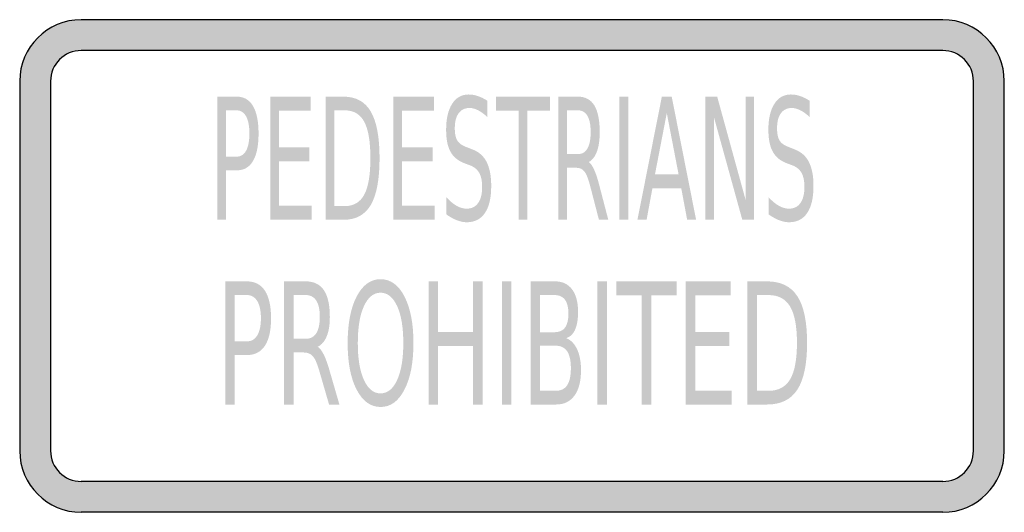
# Model space of a CAD drawing. Header units: inches. Extents: x -0.5 to 0.5, y -0.25 to 0.25.
import ezdxf

# ---------------------------------------------------------------- set-up
doc = ezdxf.new("R2010")
doc.units = ezdxf.units.IN
doc.header["$MEASUREMENT"] = 0

msp = doc.modelspace()

# ---------------------------------------------------------------- hatches: boundary and pattern name
h = msp.add_hatch(color=7)
h.paths.add_polyline_path([(0.4375, -0.25), (-0.4375, -0.25), (-0.446, -0.2495), (-0.4542, -0.2478), (-0.4618, -0.245), (-0.469, -0.2415), (-0.4757, -0.237), (-0.4817, -0.2317), (-0.487, -0.2257), (-0.4915, -0.219), (-0.4952, -0.2118), (-0.4978, -0.2042), (-0.4995, -0.196), (-0.5, -0.1875), (-0.5, 0.1875), (-0.4995, 0.196), (-0.4978, 0.2042), (-0.4952, 0.2118), (-0.4915, 0.219), (-0.487, 0.2257), (-0.4817, 0.2317), (-0.4757, 0.237), (-0.469, 0.2415), (-0.4618, 0.2452), (-0.4542, 0.2478), (-0.446, 0.2495), (-0.4375, 0.25), (0.4375, 0.25), (0.446, 0.2495), (0.4542, 0.2478), (0.4618, 0.2452), (0.469, 0.2415), (0.4757, 0.237), (0.4817, 0.2317), (0.487, 0.2257), (0.4915, 0.219), (0.495, 0.2118), (0.4978, 0.2042), (0.4995, 0.196), (0.5, 0.1875), (0.5, -0.1875), (0.4995, -0.196), (0.4978, -0.2042), (0.495, -0.2118), (0.4915, -0.219), (0.487, -0.2257), (0.4817, -0.2317), (0.4757, -0.237), (0.469, -0.2415), (0.4618, -0.245), (0.4542, -0.2478), (0.446, -0.2495), (0.4375, -0.25)])
h.paths.add_polyline_path([(-0.4687, 0.1875), (-0.4683, 0.1917), (-0.4677, 0.1958), (-0.4662, 0.1997), (-0.4645, 0.2032), (-0.4622, 0.2065), (-0.4595, 0.2095), (-0.4565, 0.2122), (-0.4532, 0.2145), (-0.4497, 0.2162), (-0.4458, 0.2177), (-0.4417, 0.2183), (-0.4375, 0.2187), (0.4375, 0.2187), (0.4417, 0.2183), (0.4458, 0.2177), (0.4497, 0.2162), (0.4532, 0.2145), (0.4565, 0.2122), (0.4595, 0.2095), (0.4622, 0.2065), (0.4645, 0.2032), (0.4662, 0.1997), (0.4675, 0.1958), (0.4683, 0.1917), (0.4687, 0.1875), (0.4687, -0.1875), (0.4683, -0.1917), (0.4675, -0.1958), (0.4662, -0.1997), (0.4645, -0.2032), (0.4622, -0.2065), (0.4595, -0.2095), (0.4565, -0.2122), (0.4532, -0.2145), (0.4497, -0.2162), (0.4458, -0.2175), (0.4417, -0.2183), (0.4375, -0.2187), (-0.4375, -0.2187), (-0.4417, -0.2183), (-0.4458, -0.2175), (-0.4497, -0.2162), (-0.4532, -0.2145), (-0.4565, -0.2122), (-0.4595, -0.2095), (-0.4622, -0.2065), (-0.4645, -0.2032), (-0.4662, -0.1997), (-0.4677, -0.1958), (-0.4683, -0.1917), (-0.4687, -0.1875), (-0.4687, 0.1875)], flags=0)
h = msp.add_hatch(color=7)
edge = h.paths.add_edge_path()
edge.add_line((-0.2994, 0.1719), (-0.2796, 0.1719))
edge.add_spline(control_points=[(-0.2796, 0.1719), (-0.2723, 0.1719), (-0.2667, 0.1687), (-0.263, 0.1624), (-0.2593, 0.156), (-0.2574, 0.1467), (-0.2574, 0.1345), (-0.2574, 0.1222), (-0.2593, 0.1129), (-0.263, 0.1066), (-0.2667, 0.1002), (-0.2723, 0.0971), (-0.2796, 0.0971)], knot_values=[0, 0, 0, 0, 1, 1, 1, 2, 2, 2, 3, 3, 3, 4, 4, 4, 4], degree=3, periodic=0)
edge.add_line((-0.2796, 0.0971), (-0.2906, 0.0971))
edge.add_line((-0.2906, 0.0971), (-0.2906, 0.0469))
edge.add_line((-0.2906, 0.0469), (-0.2994, 0.0469))
edge.add_line((-0.2994, 0.0469), (-0.2994, 0.1719))
edge = h.paths.add_edge_path(flags=0)
edge.add_line((-0.2906, 0.158), (-0.2906, 0.111))
edge.add_line((-0.2906, 0.111), (-0.2796, 0.111))
edge.add_spline(control_points=[(-0.2796, 0.111), (-0.2755, 0.111), (-0.2723, 0.113), (-0.27, 0.1171), (-0.2678, 0.1212), (-0.2667, 0.127), (-0.2667, 0.1345), (-0.2667, 0.142), (-0.2678, 0.1478), (-0.27, 0.1518), (-0.2723, 0.1559), (-0.2755, 0.158), (-0.2796, 0.158)], knot_values=[0, 0, 0, 0, 1, 1, 1, 2, 2, 2, 3, 3, 3, 4, 4, 4, 4], degree=3, periodic=0)
edge.add_line((-0.2796, 0.158), (-0.2906, 0.158))
for points in [[(-0.2456, 0.1719), (-0.2045, 0.1719), (-0.2045, 0.1576), (-0.2368, 0.1576), (-0.2368, 0.1206), (-0.2058, 0.1206), (-0.2058, 0.1064), (-0.2368, 0.1064), (-0.2368, 0.0611), (-0.2036, 0.0611), (-0.2036, 0.0469), (-0.2456, 0.0469), (-0.2456, 0.1719)], [(-0.1205, 0.1719), (-0.0793, 0.1719), (-0.0793, 0.1576), (-0.1116, 0.1576), (-0.1116, 0.1206), (-0.0806, 0.1206), (-0.0806, 0.1064), (-0.1116, 0.1064), (-0.1116, 0.0611), (-0.0785, 0.0611), (-0.0785, 0.0469), (-0.1205, 0.0469), (-0.1205, 0.1719)], [(-0.0163, 0.1719), (0.0387, 0.1719), (0.0387, 0.1576), (0.0156, 0.1576), (0.0156, 0.0469), (0.0068, 0.0469), (0.0068, 0.1576), (-0.0163, 0.1576), (-0.0163, 0.1719)], [(0.1091, 0.1719), (0.118, 0.1719), (0.118, 0.0469), (0.1091, 0.0469), (0.1091, 0.1719)], [(0.1965, 0.1719), (0.2084, 0.1719), (0.2372, 0.0673), (0.2372, 0.1719), (0.2458, 0.1719), (0.2458, 0.0469), (0.2339, 0.0469), (0.205, 0.1514), (0.205, 0.0469), (0.1965, 0.0469), (0.1965, 0.1719)], [(-0.0848, -0.0156), (-0.0751, -0.0156), (-0.0751, -0.0669), (-0.0396, -0.0669), (-0.0396, -0.0156), (-0.0298, -0.0156), (-0.0298, -0.1406), (-0.0396, -0.1406), (-0.0396, -0.0811), (-0.0751, -0.0811), (-0.0751, -0.1406), (-0.0848, -0.1406), (-0.0848, -0.0156)], [(-0.0103, -0.0156), (-0.0006, -0.0156), (-0.0006, -0.1406), (-0.0103, -0.1406), (-0.0103, -0.0156)], [(0.0868, -0.0156), (0.0966, -0.0156), (0.0966, -0.1406), (0.0868, -0.1406), (0.0868, -0.0156)], [(0.106, -0.0156), (0.1671, -0.0156), (0.1671, -0.0299), (0.1415, -0.0299), (0.1415, -0.1406), (0.1317, -0.1406), (0.1317, -0.0299), (0.106, -0.0299), (0.106, -0.0156)], [(0.1764, -0.0156), (0.2221, -0.0156), (0.2221, -0.0299), (0.1862, -0.0299), (0.1862, -0.0669), (0.2206, -0.0669), (0.2206, -0.0811), (0.1862, -0.0811), (0.1862, -0.1264), (0.223, -0.1264), (0.223, -0.1406), (0.1764, -0.1406), (0.1764, -0.0156)]]:
    msp.add_hatch(color=7).paths.add_polyline_path(points)
h = msp.add_hatch(color=7)
edge = h.paths.add_edge_path()
edge.add_line((-0.1892, 0.1719), (-0.1711, 0.1719))
edge.add_spline(control_points=[(-0.1711, 0.1719), (-0.1585, 0.1719), (-0.1492, 0.1668), (-0.1434, 0.1567), (-0.1375, 0.1467), (-0.1345, 0.1309), (-0.1345, 0.1095), (-0.1345, 0.0879), (-0.1375, 0.0721), (-0.1434, 0.062), (-0.1493, 0.0519), (-0.1586, 0.0469), (-0.1711, 0.0469)], knot_values=[0, 0, 0, 0, 1, 1, 1, 2, 2, 2, 3, 3, 3, 4, 4, 4, 4], degree=3, periodic=0)
edge.add_line((-0.1711, 0.0469), (-0.1892, 0.0469))
edge.add_line((-0.1892, 0.0469), (-0.1892, 0.1719))
edge = h.paths.add_edge_path(flags=0)
edge.add_line((-0.1804, 0.158), (-0.1804, 0.0608))
edge.add_line((-0.1804, 0.0608), (-0.1698, 0.0608))
edge.add_spline(control_points=[(-0.1698, 0.0608), (-0.1608, 0.0608), (-0.1542, 0.0647), (-0.15, 0.0725), (-0.1459, 0.0803), (-0.1438, 0.0926), (-0.1438, 0.1095), (-0.1438, 0.1262), (-0.1459, 0.1385), (-0.15, 0.1463), (-0.1542, 0.1541), (-0.1608, 0.158), (-0.1698, 0.158)], knot_values=[0, 0, 0, 0, 1, 1, 1, 2, 2, 2, 3, 3, 3, 4, 4, 4, 4], degree=3, periodic=0)
edge.add_line((-0.1698, 0.158), (-0.1804, 0.158))
h = msp.add_hatch(color=7)
edge = h.paths.add_edge_path()
edge.add_line((-0.0251, 0.1678), (-0.0251, 0.1513))
edge.add_spline(control_points=[(-0.0251, 0.1513), (-0.0284, 0.1543), (-0.0315, 0.1566), (-0.0345, 0.1581), (-0.0375, 0.1596), (-0.0403, 0.1604), (-0.0431, 0.1604), (-0.0479, 0.1604), (-0.0516, 0.1586), (-0.0542, 0.155), (-0.0568, 0.1515), (-0.0581, 0.1464), (-0.0581, 0.1398), (-0.0581, 0.1343), (-0.0572, 0.1301), (-0.0555, 0.1273), (-0.0538, 0.1245), (-0.0505, 0.1222), (-0.0457, 0.1205)], knot_values=[0, 0, 0, 0, 1, 1, 1, 2, 2, 2, 3, 3, 3, 4, 4, 4, 5, 5, 5, 6, 6, 6, 6], degree=3, periodic=0)
edge.add_line((-0.0457, 0.1205), (-0.0404, 0.1184))
edge.add_spline(control_points=[(-0.0404, 0.1184), (-0.0338, 0.116), (-0.0289, 0.1117), (-0.0258, 0.1057), (-0.0227, 0.0996), (-0.0211, 0.0915), (-0.0211, 0.0814), (-0.0211, 0.0692), (-0.0232, 0.0601), (-0.0275, 0.0538), (-0.0317, 0.0476), (-0.0379, 0.0444), (-0.046, 0.0444), (-0.0491, 0.0444), (-0.0524, 0.0451), (-0.0559, 0.0464), (-0.0594, 0.0478), (-0.063, 0.0498), (-0.0667, 0.0524)], knot_values=[0, 0, 0, 0, 1, 1, 1, 2, 2, 2, 3, 3, 3, 4, 4, 4, 5, 5, 5, 6, 6, 6, 6], degree=3, periodic=0)
edge.add_line((-0.0667, 0.0524), (-0.0667, 0.0698))
edge.add_spline(control_points=[(-0.0667, 0.0698), (-0.0631, 0.0659), (-0.0596, 0.063), (-0.0562, 0.0611), (-0.0527, 0.0591), (-0.0494, 0.0582), (-0.046, 0.0582), (-0.041, 0.0582), (-0.0372, 0.0601), (-0.0344, 0.0639), (-0.0317, 0.0677), (-0.0303, 0.0731), (-0.0303, 0.0801), (-0.0303, 0.0862), (-0.0313, 0.091), (-0.0333, 0.0945), (-0.0352, 0.098), (-0.0385, 0.1006), (-0.0429, 0.1023)], knot_values=[0, 0, 0, 0, 1, 1, 1, 2, 2, 2, 3, 3, 3, 4, 4, 4, 5, 5, 5, 6, 6, 6, 6], degree=3, periodic=0)
edge.add_line((-0.0429, 0.1023), (-0.0483, 0.1043))
edge.add_spline(control_points=[(-0.0483, 0.1043), (-0.0549, 0.1068), (-0.0596, 0.1107), (-0.0625, 0.1161), (-0.0655, 0.1215), (-0.0669, 0.1289), (-0.0669, 0.1385), (-0.0669, 0.1495), (-0.0649, 0.1582), (-0.0608, 0.1646), (-0.0568, 0.1709), (-0.0512, 0.1741), (-0.0441, 0.1741), (-0.041, 0.1741), (-0.0379, 0.1736), (-0.0348, 0.1725), (-0.0316, 0.1715), (-0.0284, 0.1699), (-0.0251, 0.1678)], knot_values=[0, 0, 0, 0, 1, 1, 1, 2, 2, 2, 3, 3, 3, 4, 4, 4, 5, 5, 5, 6, 6, 6, 6], degree=3, periodic=0)
h = msp.add_hatch(color=7)
edge = h.paths.add_edge_path()
edge.add_spline(control_points=[(0.078, 0.1055), (0.0799, 0.1042), (0.0817, 0.1016), (0.0835, 0.0976), (0.0853, 0.0936), (0.0871, 0.0881), (0.0889, 0.081)], knot_values=[0, 0, 0, 0, 1, 1, 1, 2, 2, 2, 2], degree=3, periodic=0)
edge.add_line((0.0889, 0.081), (0.0978, 0.0469))
edge.add_line((0.0978, 0.0469), (0.0883, 0.0469))
edge.add_line((0.0883, 0.0469), (0.08, 0.0789))
edge.add_spline(control_points=[(0.08, 0.0789), (0.0779, 0.0873), (0.0758, 0.0929), (0.0738, 0.0956), (0.0718, 0.0983), (0.069, 0.0997), (0.0655, 0.0997)], knot_values=[0, 0, 0, 0, 1, 1, 1, 2, 2, 2, 2], degree=3, periodic=0)
edge.add_line((0.0655, 0.0997), (0.0559, 0.0997))
edge.add_line((0.0559, 0.0997), (0.0559, 0.0469))
edge.add_line((0.0559, 0.0469), (0.0471, 0.0469))
edge.add_line((0.0471, 0.0469), (0.0471, 0.1719))
edge.add_line((0.0471, 0.1719), (0.067, 0.1719))
edge.add_spline(control_points=[(0.067, 0.1719), (0.0744, 0.1719), (0.08, 0.1689), (0.0837, 0.1629), (0.0873, 0.1569), (0.0891, 0.1479), (0.0891, 0.1359), (0.0891, 0.128), (0.0882, 0.1215), (0.0863, 0.1163), (0.0844, 0.1111), (0.0816, 0.1075), (0.078, 0.1055)], knot_values=[0, 0, 0, 0, 1, 1, 1, 2, 2, 2, 3, 3, 3, 4, 4, 4, 4], degree=3, periodic=0)
edge = h.paths.add_edge_path(flags=0)
edge.add_line((0.0559, 0.158), (0.0559, 0.1136))
edge.add_line((0.0559, 0.1136), (0.067, 0.1136))
edge.add_spline(control_points=[(0.067, 0.1136), (0.0712, 0.1136), (0.0745, 0.1155), (0.0766, 0.1192), (0.0788, 0.123), (0.0799, 0.1285), (0.0799, 0.1359), (0.0799, 0.1432), (0.0788, 0.1487), (0.0766, 0.1524), (0.0745, 0.1561), (0.0712, 0.158), (0.067, 0.158)], knot_values=[0, 0, 0, 0, 1, 1, 1, 2, 2, 2, 3, 3, 3, 4, 4, 4, 4], degree=3, periodic=0)
edge.add_line((0.067, 0.158), (0.0559, 0.158))
h = msp.add_hatch(color=7)
h.paths.add_polyline_path([(0.1522, 0.1719), (0.1622, 0.1719), (0.187, 0.0469), (0.1779, 0.0469), (0.1719, 0.0789), (0.1426, 0.0789), (0.1367, 0.0469), (0.1274, 0.0469), (0.1522, 0.1719)])
h.paths.add_polyline_path([(0.1572, 0.1552), (0.1452, 0.093), (0.1692, 0.093), (0.1572, 0.1552)], flags=0)
h = msp.add_hatch(color=7)
edge = h.paths.add_edge_path()
edge.add_line((0.3022, 0.1678), (0.3022, 0.1513))
edge.add_spline(control_points=[(0.3022, 0.1513), (0.2989, 0.1543), (0.2958, 0.1566), (0.2928, 0.1581), (0.2898, 0.1596), (0.287, 0.1604), (0.2842, 0.1604), (0.2794, 0.1604), (0.2757, 0.1586), (0.2731, 0.155), (0.2705, 0.1515), (0.2692, 0.1464), (0.2692, 0.1398), (0.2692, 0.1343), (0.2701, 0.1301), (0.2718, 0.1273), (0.2735, 0.1245), (0.2768, 0.1222), (0.2817, 0.1205)], knot_values=[0, 0, 0, 0, 1, 1, 1, 2, 2, 2, 3, 3, 3, 4, 4, 4, 5, 5, 5, 6, 6, 6, 6], degree=3, periodic=0)
edge.add_line((0.2817, 0.1205), (0.2869, 0.1184))
edge.add_spline(control_points=[(0.2869, 0.1184), (0.2935, 0.116), (0.2984, 0.1117), (0.3015, 0.1057), (0.3046, 0.0996), (0.3062, 0.0915), (0.3062, 0.0814), (0.3062, 0.0692), (0.3041, 0.0601), (0.2998, 0.0538), (0.2956, 0.0476), (0.2894, 0.0444), (0.2813, 0.0444), (0.2782, 0.0444), (0.2749, 0.0451), (0.2714, 0.0464), (0.2679, 0.0478), (0.2643, 0.0498), (0.2606, 0.0524)], knot_values=[0, 0, 0, 0, 1, 1, 1, 2, 2, 2, 3, 3, 3, 4, 4, 4, 5, 5, 5, 6, 6, 6, 6], degree=3, periodic=0)
edge.add_line((0.2606, 0.0524), (0.2606, 0.0698))
edge.add_spline(control_points=[(0.2606, 0.0698), (0.2642, 0.0659), (0.2677, 0.063), (0.2711, 0.0611), (0.2746, 0.0591), (0.2779, 0.0582), (0.2813, 0.0582), (0.2863, 0.0582), (0.2902, 0.0601), (0.2929, 0.0639), (0.2956, 0.0677), (0.297, 0.0731), (0.297, 0.0801), (0.297, 0.0862), (0.296, 0.091), (0.2941, 0.0945), (0.2921, 0.098), (0.2889, 0.1006), (0.2844, 0.1023)], knot_values=[0, 0, 0, 0, 1, 1, 1, 2, 2, 2, 3, 3, 3, 4, 4, 4, 5, 5, 5, 6, 6, 6, 6], degree=3, periodic=0)
edge.add_line((0.2844, 0.1023), (0.279, 0.1043))
edge.add_spline(control_points=[(0.279, 0.1043), (0.2725, 0.1068), (0.2677, 0.1107), (0.2648, 0.1161), (0.2618, 0.1215), (0.2604, 0.1289), (0.2604, 0.1385), (0.2604, 0.1495), (0.2624, 0.1582), (0.2665, 0.1646), (0.2705, 0.1709), (0.2761, 0.1741), (0.2832, 0.1741), (0.2863, 0.1741), (0.2894, 0.1736), (0.2926, 0.1725), (0.2957, 0.1715), (0.299, 0.1699), (0.3022, 0.1678)], knot_values=[0, 0, 0, 0, 1, 1, 1, 2, 2, 2, 3, 3, 3, 4, 4, 4, 5, 5, 5, 6, 6, 6, 6], degree=3, periodic=0)
h = msp.add_hatch(color=7)
edge = h.paths.add_edge_path()
edge.add_line((-0.2913, -0.0156), (-0.2693, -0.0156))
edge.add_spline(control_points=[(-0.2693, -0.0156), (-0.2612, -0.0156), (-0.255, -0.0188), (-0.2509, -0.0251), (-0.2468, -0.0315), (-0.2447, -0.0408), (-0.2447, -0.053), (-0.2447, -0.0653), (-0.2468, -0.0746), (-0.2509, -0.0809), (-0.255, -0.0872), (-0.2612, -0.0904), (-0.2693, -0.0904)], knot_values=[0, 0, 0, 0, 1, 1, 1, 2, 2, 2, 3, 3, 3, 4, 4, 4, 4], degree=3, periodic=0)
edge.add_line((-0.2693, -0.0904), (-0.2815, -0.0904))
edge.add_line((-0.2815, -0.0904), (-0.2815, -0.1406))
edge.add_line((-0.2815, -0.1406), (-0.2913, -0.1406))
edge.add_line((-0.2913, -0.1406), (-0.2913, -0.0156))
edge = h.paths.add_edge_path(flags=0)
edge.add_line((-0.2815, -0.0295), (-0.2815, -0.0765))
edge.add_line((-0.2815, -0.0765), (-0.2693, -0.0765))
edge.add_spline(control_points=[(-0.2693, -0.0765), (-0.2647, -0.0765), (-0.2612, -0.0745), (-0.2587, -0.0704), (-0.2562, -0.0663), (-0.255, -0.0605), (-0.255, -0.053), (-0.255, -0.0455), (-0.2562, -0.0397), (-0.2587, -0.0356), (-0.2612, -0.0316), (-0.2647, -0.0295), (-0.2693, -0.0295)], knot_values=[0, 0, 0, 0, 1, 1, 1, 2, 2, 2, 3, 3, 3, 4, 4, 4, 4], degree=3, periodic=0)
edge.add_line((-0.2693, -0.0295), (-0.2815, -0.0295))
h = msp.add_hatch(color=7)
edge = h.paths.add_edge_path()
edge.add_spline(control_points=[(-0.1973, -0.082), (-0.1952, -0.0833), (-0.1932, -0.0859), (-0.1912, -0.0899), (-0.1892, -0.0939), (-0.1872, -0.0994), (-0.1852, -0.1065)], knot_values=[0, 0, 0, 0, 1, 1, 1, 2, 2, 2, 2], degree=3, periodic=0)
edge.add_line((-0.1852, -0.1065), (-0.1753, -0.1406))
edge.add_line((-0.1753, -0.1406), (-0.1858, -0.1406))
edge.add_line((-0.1858, -0.1406), (-0.1951, -0.1086))
edge.add_spline(control_points=[(-0.1951, -0.1086), (-0.1974, -0.1002), (-0.1997, -0.0946), (-0.202, -0.0919), (-0.2042, -0.0892), (-0.2073, -0.0878), (-0.2111, -0.0878)], knot_values=[0, 0, 0, 0, 1, 1, 1, 2, 2, 2, 2], degree=3, periodic=0)
edge.add_line((-0.2111, -0.0878), (-0.2218, -0.0878))
edge.add_line((-0.2218, -0.0878), (-0.2218, -0.1406))
edge.add_line((-0.2218, -0.1406), (-0.2316, -0.1406))
edge.add_line((-0.2316, -0.1406), (-0.2316, -0.0156))
edge.add_line((-0.2316, -0.0156), (-0.2095, -0.0156))
edge.add_spline(control_points=[(-0.2095, -0.0156), (-0.2013, -0.0156), (-0.1951, -0.0186), (-0.191, -0.0246), (-0.187, -0.0306), (-0.185, -0.0396), (-0.185, -0.0516), (-0.185, -0.0595), (-0.186, -0.066), (-0.1881, -0.0712), (-0.1902, -0.0764), (-0.1933, -0.08), (-0.1973, -0.082)], knot_values=[0, 0, 0, 0, 1, 1, 1, 2, 2, 2, 3, 3, 3, 4, 4, 4, 4], degree=3, periodic=0)
edge = h.paths.add_edge_path(flags=0)
edge.add_line((-0.2218, -0.0295), (-0.2218, -0.0739))
edge.add_line((-0.2218, -0.0739), (-0.2095, -0.0739))
edge.add_spline(control_points=[(-0.2095, -0.0739), (-0.2048, -0.0739), (-0.2012, -0.072), (-0.1988, -0.0683), (-0.1964, -0.0645), (-0.1952, -0.059), (-0.1952, -0.0516), (-0.1952, -0.0443), (-0.1964, -0.0388), (-0.1988, -0.0351), (-0.2012, -0.0314), (-0.2048, -0.0295), (-0.2095, -0.0295)], knot_values=[0, 0, 0, 0, 1, 1, 1, 2, 2, 2, 3, 3, 3, 4, 4, 4, 4], degree=3, periodic=0)
edge.add_line((-0.2095, -0.0295), (-0.2218, -0.0295))
h = msp.add_hatch(color=7)
edge = h.paths.add_edge_path()
edge.add_spline(control_points=[(-0.1335, -0.0134), (-0.1233, -0.0134), (-0.1152, -0.0193), (-0.1092, -0.031), (-0.1031, -0.0428), (-0.1001, -0.0585), (-0.1001, -0.0783), (-0.1001, -0.098), (-0.1031, -0.1137), (-0.1092, -0.1254), (-0.1152, -0.1372), (-0.1233, -0.1431), (-0.1335, -0.1431), (-0.1436, -0.1431), (-0.1517, -0.1372), (-0.1578, -0.1255), (-0.1639, -0.1138), (-0.1669, -0.098), (-0.1669, -0.0783), (-0.1669, -0.0585), (-0.1639, -0.0428), (-0.1578, -0.031), (-0.1517, -0.0193), (-0.1436, -0.0134), (-0.1335, -0.0134)], knot_values=[0, 0, 0, 0, 1, 1, 1, 2, 2, 2, 3, 3, 3, 4, 4, 4, 5, 5, 5, 6, 6, 6, 7, 7, 7, 8, 8, 8, 8], degree=3, periodic=0)
edge = h.paths.add_edge_path(flags=0)
edge.add_spline(control_points=[(-0.1335, -0.0271), (-0.1406, -0.0271), (-0.1462, -0.0317), (-0.1504, -0.0408), (-0.1546, -0.05), (-0.1566, -0.0625), (-0.1566, -0.0783), (-0.1566, -0.094), (-0.1546, -0.1064), (-0.1504, -0.1156), (-0.1462, -0.1248), (-0.1406, -0.1293), (-0.1335, -0.1293), (-0.1264, -0.1293), (-0.1208, -0.1248), (-0.1166, -0.1156), (-0.1124, -0.1064), (-0.1104, -0.094), (-0.1104, -0.0783), (-0.1104, -0.0625), (-0.1124, -0.05), (-0.1166, -0.0408), (-0.1208, -0.0317), (-0.1264, -0.0271), (-0.1335, -0.0271)], knot_values=[0, 0, 0, 0, 1, 1, 1, 2, 2, 2, 3, 3, 3, 4, 4, 4, 5, 5, 5, 6, 6, 6, 7, 7, 7, 8, 8, 8, 8], degree=3, periodic=0)
h = msp.add_hatch(color=7)
edge = h.paths.add_edge_path()
edge.add_line((0.0188, -0.0156), (0.0438, -0.0156))
edge.add_spline(control_points=[(0.0438, -0.0156), (0.0512, -0.0156), (0.057, -0.0183), (0.061, -0.0237), (0.065, -0.029), (0.0671, -0.0367), (0.0671, -0.0465), (0.0671, -0.0542), (0.066, -0.0603), (0.064, -0.0648), (0.0619, -0.0693), (0.0589, -0.0721), (0.0549, -0.0732)], knot_values=[0, 0, 0, 0, 1, 1, 1, 2, 2, 2, 3, 3, 3, 4, 4, 4, 4], degree=3, periodic=0)
edge.add_spline(control_points=[(0.0549, -0.0732), (0.0597, -0.075), (0.0634, -0.0788), (0.0661, -0.0844), (0.0687, -0.0901), (0.0701, -0.0972), (0.0701, -0.1056), (0.0701, -0.1168), (0.0679, -0.1254), (0.0635, -0.1315), (0.0591, -0.1376), (0.0529, -0.1406), (0.0448, -0.1406)], knot_values=[0, 0, 0, 0, 1, 1, 1, 2, 2, 2, 3, 3, 3, 4, 4, 4, 4], degree=3, periodic=0)
edge.add_line((0.0448, -0.1406), (0.0188, -0.1406))
edge.add_line((0.0188, -0.1406), (0.0188, -0.0156))
edge = h.paths.add_edge_path(flags=0)
edge.add_line((0.0286, -0.0809), (0.0286, -0.1267))
edge.add_line((0.0286, -0.1267), (0.0443, -0.1267))
edge.add_spline(control_points=[(0.0443, -0.1267), (0.0495, -0.1267), (0.0534, -0.1249), (0.056, -0.1211), (0.0585, -0.1173), (0.0598, -0.1116), (0.0598, -0.1038), (0.0598, -0.096), (0.0585, -0.0902), (0.056, -0.0865), (0.0534, -0.0828), (0.0495, -0.0809), (0.0443, -0.0809)], knot_values=[0, 0, 0, 0, 1, 1, 1, 2, 2, 2, 3, 3, 3, 4, 4, 4, 4], degree=3, periodic=0)
edge.add_line((0.0443, -0.0809), (0.0286, -0.0809))
edge = h.paths.add_edge_path(flags=0)
edge.add_line((0.0286, -0.0295), (0.0286, -0.0672))
edge.add_line((0.0286, -0.0672), (0.0431, -0.0672))
edge.add_spline(control_points=[(0.0431, -0.0672), (0.0479, -0.0672), (0.0514, -0.0657), (0.0538, -0.0626), (0.0561, -0.0595), (0.0573, -0.0547), (0.0573, -0.0484), (0.0573, -0.0421), (0.0561, -0.0374), (0.0538, -0.0342), (0.0514, -0.0311), (0.0479, -0.0295), (0.0431, -0.0295)], knot_values=[0, 0, 0, 0, 1, 1, 1, 2, 2, 2, 3, 3, 3, 4, 4, 4, 4], degree=3, periodic=0)
edge.add_line((0.0431, -0.0295), (0.0286, -0.0295))
h = msp.add_hatch(color=7)
edge = h.paths.add_edge_path()
edge.add_line((0.239, -0.0156), (0.2591, -0.0156))
edge.add_spline(control_points=[(0.2591, -0.0156), (0.2731, -0.0156), (0.2833, -0.0207), (0.2899, -0.0308), (0.2964, -0.0408), (0.2997, -0.0566), (0.2997, -0.078), (0.2997, -0.0996), (0.2964, -0.1154), (0.2898, -0.1255), (0.2833, -0.1356), (0.273, -0.1406), (0.2591, -0.1406)], knot_values=[0, 0, 0, 0, 1, 1, 1, 2, 2, 2, 3, 3, 3, 4, 4, 4, 4], degree=3, periodic=0)
edge.add_line((0.2591, -0.1406), (0.239, -0.1406))
edge.add_line((0.239, -0.1406), (0.239, -0.0156))
edge = h.paths.add_edge_path(flags=0)
edge.add_line((0.2488, -0.0295), (0.2488, -0.1267))
edge.add_line((0.2488, -0.1267), (0.2606, -0.1267))
edge.add_spline(control_points=[(0.2606, -0.1267), (0.2705, -0.1267), (0.2778, -0.1228), (0.2825, -0.115), (0.2871, -0.1072), (0.2894, -0.0949), (0.2894, -0.078), (0.2894, -0.0613), (0.2871, -0.049), (0.2825, -0.0412), (0.2778, -0.0334), (0.2705, -0.0295), (0.2606, -0.0295)], knot_values=[0, 0, 0, 0, 1, 1, 1, 2, 2, 2, 3, 3, 3, 4, 4, 4, 4], degree=3, periodic=0)
edge.add_line((0.2606, -0.0295), (0.2488, -0.0295))

# ---------------------------------------------------------------- linework, layer by layer
at = {"color": 7}
for p, q in [((0.4375, 0.25), (-0.4375, 0.25)), ((0.4375, 0.2187), (-0.4375, 0.2187)), ((-0.5, 0.1875), (-0.5, -0.1875)), ((-0.4687, 0.1875), (-0.4687, -0.1875)), ((0.4687, -0.1875), (0.4687, 0.1875)), ((0.5, -0.1875), (0.5, 0.1875)), ((0.4375, -0.2187), (-0.4375, -0.2187)), ((0.4375, -0.25), (-0.4375, -0.25))]:
    msp.add_line(p, q, dxfattribs=at)
for points in [[(-0.4375, 0.25), (-0.472, 0.25), (-0.5, 0.222), (-0.5, 0.1875)], [(0.5, 0.1875), (0.5, 0.222), (0.472, 0.25), (0.4375, 0.25)], [(-0.4375, 0.2187), (-0.4547, 0.2187), (-0.4687, 0.2047), (-0.4687, 0.1875)], [(0.4687, 0.1875), (0.4687, 0.2047), (0.4547, 0.2187), (0.4375, 0.2187)], [(-0.5, -0.1875), (-0.5, -0.222), (-0.472, -0.25), (-0.4375, -0.25)], [(-0.4687, -0.1875), (-0.4687, -0.2047), (-0.4547, -0.2187), (-0.4375, -0.2187)], [(0.4375, -0.25), (0.472, -0.25), (0.5, -0.222), (0.5, -0.1875)], [(0.4375, -0.2187), (0.4547, -0.2187), (0.4687, -0.2047), (0.4687, -0.1875)]]:
    msp.add_open_spline(points, degree=3, dxfattribs=at)

doc.saveas('drawing.dxf')
